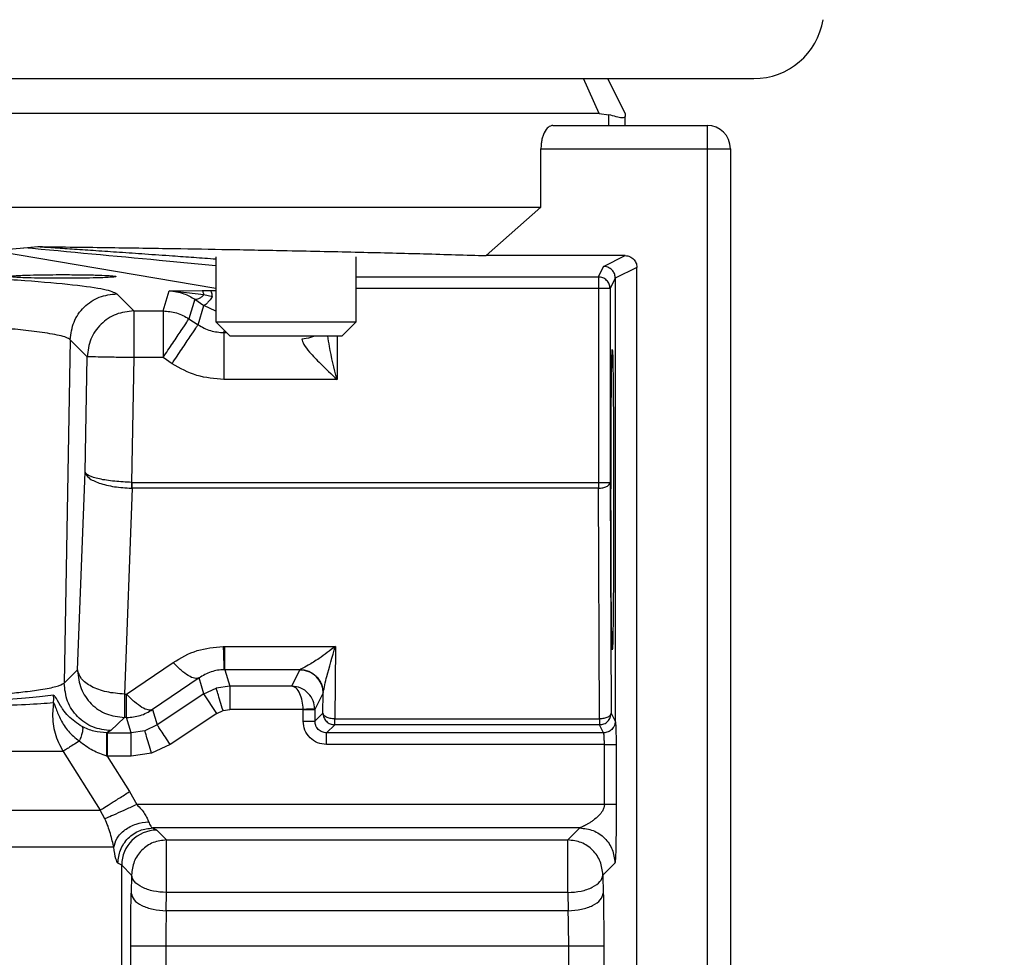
# Model space of a CAD drawing. Header units: inches. Extents: x 144.9 to 238.4, y 214.8 to 247.7.
# Tile 252 of 256: x 177.4033 to 177.5069, y 244.8844 to 244.983. Entities that reach past the tile are written whole.
import ezdxf

# ---------------------------------------------------------------- set-up
doc = ezdxf.new("R2010")
doc.units = ezdxf.units.IN
doc.header["$LTSCALE"] = 0.25
doc.header["$MEASUREMENT"] = 0
doc.layers.add('ANNOTATIONS', color=1, linetype='Continuous')
doc.layers.add('MOTOR LH', color=7, linetype='Continuous')
doc.styles.add('ARIAL', font='arial.ttf', dxfattribs={"height": 0.09375})
doc.dimstyles.new('STANDARD$0', dxfattribs={"dimtxt": 0.09375, "dimasz": 0.09375, "dimexe": 0.03125, "dimexo": 0.046875, "dimgap": 0.09, "dimtad": 0, "dimtih": 1, "dimtoh": 1, "dimdec": 4, "dimzin": 0, "dimdsep": 46, "dimtxsty": 'ARIAL', "dimcen": 0.09, "dimadec": 0, "dimazin": 0, "dimtfac": 1, "dimtdec": 4, "dimtofl": 0, "dimtmove": 0, "dimatfit": 1, "dimfxl": 1, "dimtolj": 1, "dimtzin": 0, "dimarcsym": 0})

# ---------------------------------------------------------------- blocks, each defined once
blk = doc.blocks.new('*D36')
at = {"layer": 'ANNOTATIONS', "color": 0, "lineweight": -2, "transparency": 16777216}
for p, q in [((176.8454608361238, 244.7210665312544), (176.8454608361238, 245.6873671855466)), ((177.9860858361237, 243.5376739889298), (177.9860858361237, 245.6873671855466)), ((176.9392108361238, 245.6561171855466), (177.130663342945, 245.6561171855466)), ((177.8923358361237, 245.6561171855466), (177.7008833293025, 245.6561171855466))]:
    blk.add_line(p, q, dxfattribs=at)
at = {"layer": 'ANNOTATIONS', "color": 0, "transparency": 16777216}
for points in [[(176.9392108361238, 245.6717421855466), (176.9392108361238, 245.6404921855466), (176.8454608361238, 245.6561171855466)], [(177.8923358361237, 245.6717421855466), (177.8923358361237, 245.6404921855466), (177.9860858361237, 245.6561171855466)]]:
    blk.add_solid(points, dxfattribs=at)
at = {"layer": 'defpoints', "color": 0, "transparency": 16777216}
for p in [(176.8454608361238, 245.6561171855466), (176.8454608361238, 244.6741915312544), (177.9860858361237, 243.4907989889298)]:
    blk.add_point(p, dxfattribs=at)
at = {"layer": 'ANNOTATIONS', "color": 0, "transparency": 16777216, "insert": (177.4157733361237, 245.6561171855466), "char_height": 0.09375, "attachment_point": 5, "style": 'ARIAL'}
blk.add_mtext('\\A1;18 5/8"', dxfattribs=at)
blk = doc.blocks.new('*D38')
at = {"layer": 'ANNOTATIONS', "color": 0, "lineweight": -2, "transparency": 16777216}
for p, q in [((176.5571254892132, 244.7850832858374), (176.5571254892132, 246.0537298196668)), ((177.9860858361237, 243.5376739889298), (177.9860858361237, 246.0537298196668)), ((176.6508754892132, 246.0224798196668), (177.0672639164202, 246.0224798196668)), ((177.8923358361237, 246.0224798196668), (177.4759474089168, 246.0224798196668))]:
    blk.add_line(p, q, dxfattribs=at)
at = {"layer": 'ANNOTATIONS', "color": 0, "transparency": 16777216}
for points in [[(176.6508754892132, 246.0381048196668), (176.6508754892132, 246.0068548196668), (176.5571254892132, 246.0224798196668)], [(177.8923358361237, 246.0381048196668), (177.8923358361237, 246.0068548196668), (177.9860858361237, 246.0224798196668)]]:
    blk.add_solid(points, dxfattribs=at)
at = {"layer": 'defpoints', "color": 0, "transparency": 16777216}
for p in [(177.9860858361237, 246.0224798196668), (176.5571254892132, 244.7382082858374), (177.9860858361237, 243.4907989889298)]:
    blk.add_point(p, dxfattribs=at)
at = {"layer": 'ANNOTATIONS', "color": 0, "transparency": 16777216, "insert": (177.2716056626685, 246.0224798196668), "char_height": 0.09375, "attachment_point": 5, "style": 'ARIAL'}
blk.add_mtext('\\A1;24""', dxfattribs=at)

msp = doc.modelspace()

# ---------------------------------------------------------------- linework, layer by layer
at = {"layer": 'MOTOR LH'}
for p, q in [((177.1434123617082, 244.9768490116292), (177.4805186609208, 244.9768490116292)), ((177.4642455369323, 244.9731580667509), (177.4625897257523, 244.9768488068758)), ((177.4669851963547, 244.9731580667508), (177.4651397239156, 244.9768490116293)), ((177.4642455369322, 244.9731580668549), (177.159685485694, 244.9731580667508)), ((177.4642455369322, 244.9731580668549), (177.4652584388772, 244.9730424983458)), ((177.4669851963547, 244.9731580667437), (177.4669851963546, 244.9728739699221)), ((177.4652584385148, 244.9719277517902), (177.4652584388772, 244.9730424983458)), ((177.4669851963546, 244.9719277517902), (177.4669851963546, 244.9728739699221)), ((177.4593775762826, 244.9719277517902), (177.4755974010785, 244.9719277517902)), ((177.4755974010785, 244.9719277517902), (177.4755974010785, 244.3821679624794)), ((177.4581194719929, 244.9633155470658), (177.4581194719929, 244.9694671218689)), ((177.4581194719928, 244.9694671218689), (177.4780580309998, 244.9694671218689)), ((177.4780580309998, 244.9694671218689), (177.4780580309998, 244.7972271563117)), ((177.1658115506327, 244.9633155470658), (177.4581194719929, 244.9633155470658)), ((177.45234860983, 244.958221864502), (177.4581194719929, 244.9633155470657)), ((177.4004045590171, 244.9587672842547), (177.4037402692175, 244.9590474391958)), ((177.4004045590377, 244.9587672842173), (177.423917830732, 244.9547930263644)), ((177.4037402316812, 244.9590472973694), (177.4051964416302, 244.9591755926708)), ((177.423917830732, 244.9580930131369), (177.423917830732, 244.9512584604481)), ((177.4386816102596, 244.9512584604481), (177.4386816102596, 244.9580930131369)), ((177.4669851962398, 244.9582218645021), (177.4523486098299, 244.9582218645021)), ((177.4647087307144, 244.9570839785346), (177.4669851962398, 244.958221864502)), ((177.4641597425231, 244.9559859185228), (177.4647087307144, 244.9570839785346)), ((177.4682155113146, 244.9569921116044), (177.4659388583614, 244.9558538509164)), ((177.4682155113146, 244.7972271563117), (177.4682155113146, 244.9569921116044)), ((177.4386816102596, 244.9559859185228), (177.4641597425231, 244.9559859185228)), ((177.4641597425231, 244.9559859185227), (177.4641597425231, 244.933761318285)), ((177.4659388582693, 244.9558538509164), (177.4653900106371, 244.954755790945)), ((177.4659388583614, 244.9558538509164), (177.4659388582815, 244.9092617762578)), ((177.4183672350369, 244.9524120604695), (177.4190077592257, 244.9545275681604)), ((177.4190077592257, 244.9545275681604), (177.4224672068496, 244.954546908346)), ((177.4226707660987, 244.954103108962), (177.4190077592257, 244.9545275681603)), ((177.4224672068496, 244.954546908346), (177.4233265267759, 244.9545535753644)), ((177.4233265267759, 244.9545535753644), (177.423917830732, 244.9545558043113)), ((177.4653900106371, 244.954755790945), (177.4386816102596, 244.954755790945)), ((177.4653900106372, 244.954755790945), (177.4653900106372, 244.9343764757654)), ((177.4135196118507, 244.9542157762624), (177.4152918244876, 244.9524120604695)), ((177.4217138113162, 244.9536285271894), (177.4210953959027, 244.9515860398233)), ((177.4217138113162, 244.9536285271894), (177.4226605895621, 244.9529876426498)), ((177.4235592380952, 244.9538939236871), (177.4226707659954, 244.9541031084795)), ((177.4220446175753, 244.9509532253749), (177.4226605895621, 244.9529876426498)), ((177.423917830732, 244.9523913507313), (177.4226605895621, 244.9529876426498)), ((177.4152918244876, 244.9524120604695), (177.4183672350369, 244.9524120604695)), ((177.4152918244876, 244.9524120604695), (177.4152918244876, 244.9474937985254)), ((177.4183672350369, 244.9524120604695), (177.418367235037, 244.9474937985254)), ((177.4210953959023, 244.9515860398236), (177.4220446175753, 244.9509532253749)), ((177.4239178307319, 244.9512584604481), (177.4253942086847, 244.9497820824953)), ((177.4239178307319, 244.9512584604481), (177.4386816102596, 244.9512584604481)), ((177.4372052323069, 244.9497820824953), (177.4386816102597, 244.9512584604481)), ((177.4086020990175, 244.9493834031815), (177.4079720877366, 244.9132680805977)), ((177.4103743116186, 244.9475796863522), (177.408602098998, 244.9493834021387)), ((177.4247727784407, 244.950127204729), (177.424836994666, 244.950339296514)), ((177.4247727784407, 244.9501272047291), (177.4250490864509, 244.9501272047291)), ((177.4253942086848, 244.9497820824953), (177.4372052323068, 244.9497820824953)), ((177.4366668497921, 244.9497820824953), (177.4366668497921, 244.945208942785)), ((177.4101624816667, 244.9354513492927), (177.4103743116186, 244.9475796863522)), ((177.4152918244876, 244.9474937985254), (177.4150627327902, 244.9343771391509)), ((177.418367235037, 244.9474937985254), (177.4152918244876, 244.9474937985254)), ((177.4193164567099, 244.9468609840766), (177.4183672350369, 244.9474937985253)), ((177.4366668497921, 244.945208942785), (177.4247727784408, 244.945208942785)), ((177.4093798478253, 244.9146516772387), (177.4101624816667, 244.9354513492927)), ((177.4150627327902, 244.9343771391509), (177.4151122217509, 244.9343764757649)), ((177.4151122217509, 244.933761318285), (177.4151122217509, 244.9343764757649)), ((177.4151122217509, 244.9343764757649), (177.4653900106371, 244.9343764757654)), ((177.4653900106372, 244.9343764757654), (177.4655122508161, 244.9101150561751)), ((177.4151122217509, 244.933761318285), (177.4142973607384, 244.9121051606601)), ((177.4151122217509, 244.9337613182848), (177.4150462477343, 244.933762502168)), ((177.4641597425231, 244.933761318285), (177.4151122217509, 244.933761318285)), ((177.4642819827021, 244.9094998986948), (177.4641597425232, 244.933761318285)), ((177.4247026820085, 244.9171262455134), (177.42486908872, 244.9171276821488)), ((177.42486908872, 244.9171276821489), (177.4364992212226, 244.9171276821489)), ((177.42486908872, 244.9146700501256), (177.42486908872, 244.9171276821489)), ((177.4364992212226, 244.9171276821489), (177.4364223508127, 244.9094998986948)), ((177.4145395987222, 244.9121051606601), (177.4194230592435, 244.9154416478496)), ((177.4079720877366, 244.9132680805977), (177.4093798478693, 244.9146516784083)), ((177.42486908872, 244.9146700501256), (177.4247858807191, 244.9146693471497)), ((177.42486908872, 244.9146700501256), (177.4253881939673, 244.9129555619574)), ((177.4327601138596, 244.9146700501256), (177.42486908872, 244.9146700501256)), ((177.4318994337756, 244.9129555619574), (177.4327530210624, 244.914663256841)), ((177.4327601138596, 244.9146700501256), (177.4327530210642, 244.914663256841)), ((177.4221512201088, 244.9138100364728), (177.4172677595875, 244.9104735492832)), ((177.4226600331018, 244.9121295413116), (177.4221512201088, 244.9138100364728)), ((177.4142973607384, 244.91210516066), (177.4142973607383, 244.9096475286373)), ((177.4142973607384, 244.91210516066), (177.4145395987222, 244.91210516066)), ((177.4145395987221, 244.9096475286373), (177.4145395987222, 244.91210516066)), ((177.4226600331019, 244.9121295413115), (177.4177562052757, 244.9088603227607)), ((177.4226600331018, 244.9121295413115), (177.4239629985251, 244.9127444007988)), ((177.4240241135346, 244.9100834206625), (177.4226600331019, 244.9121295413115)), ((177.4253881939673, 244.9129555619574), (177.4239629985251, 244.9127444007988)), ((177.4253881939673, 244.9129555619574), (177.4253881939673, 244.9104964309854)), ((177.4318994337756, 244.9129555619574), (177.4253881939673, 244.9129555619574)), ((177.4343385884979, 244.9104542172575), (177.4352132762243, 244.912204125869)), ((177.435192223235, 244.9101150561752), (177.4352132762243, 244.912204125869)), ((177.4352132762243, 244.912204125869), (177.4352162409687, 244.9122659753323)), ((177.4068313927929, 244.9112096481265), (177.4067311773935, 244.909997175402)), ((177.4068313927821, 244.9112096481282), (177.4068629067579, 244.9116140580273)), ((177.4068629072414, 244.9116140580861), (177.4068332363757, 244.9119887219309)), ((177.4172677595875, 244.9104735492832), (177.4177562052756, 244.9088603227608)), ((177.4240241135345, 244.9100834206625), (177.4191202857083, 244.9068142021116)), ((177.4240241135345, 244.9100834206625), (177.4246755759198, 244.9103909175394)), ((177.4246755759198, 244.9103909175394), (177.4253881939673, 244.9104964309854)), ((177.4331077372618, 244.9104964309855), (177.4253881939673, 244.9104964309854)), ((177.4331084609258, 244.9104542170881), (177.4331077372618, 244.9104964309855)), ((177.4331084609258, 244.9092614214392), (177.4331084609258, 244.9104542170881)), ((177.4343385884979, 244.9104542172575), (177.4331084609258, 244.9104542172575)), ((177.4343371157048, 244.9105385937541), (177.4343385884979, 244.9104542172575)), ((177.4343385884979, 244.9104542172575), (177.4343385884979, 244.9092614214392)), ((177.4343385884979, 244.9092614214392), (177.435192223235, 244.9101150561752)), ((177.4655122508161, 244.9101150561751), (177.4659388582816, 244.9092617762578)), ((177.4142973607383, 244.9096475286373), (177.4128896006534, 244.9082639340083)), ((177.4145395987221, 244.9096475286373), (177.4142973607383, 244.9096475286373)), ((177.4150280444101, 244.9080343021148), (177.4145395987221, 244.9096475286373)), ((177.4364223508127, 244.9088849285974), (177.4364223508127, 244.9094998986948)), ((177.4364223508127, 244.9094998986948), (177.4642819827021, 244.9094998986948)), ((177.4642819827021, 244.9094998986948), (177.464281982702, 244.9088849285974)), ((177.4128896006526, 244.9082639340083), (177.4124407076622, 244.9080342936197)), ((177.4125034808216, 244.9080343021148), (177.4124407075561, 244.9080342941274)), ((177.4125034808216, 244.9080343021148), (177.4125034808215, 244.9055751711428)), ((177.4125034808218, 244.9080343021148), (177.4150280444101, 244.9080343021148)), ((177.4164533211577, 244.9082451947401), (177.4150280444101, 244.9080343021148)), ((177.4150280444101, 244.9055751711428), (177.4150280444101, 244.9080343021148)), ((177.4177562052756, 244.9088603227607), (177.4164533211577, 244.9082451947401)), ((177.4364223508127, 244.9088849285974), (177.4355687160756, 244.9080312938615)), ((177.4647087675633, 244.9080312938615), (177.4355687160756, 244.9080312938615)), ((177.464281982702, 244.9088849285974), (177.4364223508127, 244.9088849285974)), ((177.4647087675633, 244.9080312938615), (177.464281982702, 244.9088849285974)), ((177.4078528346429, 244.906084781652), (177.3547455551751, 244.906084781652)), ((177.407852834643, 244.906084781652), (177.4117610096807, 244.8999041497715)), ((177.4171658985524, 244.9058917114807), (177.4150280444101, 244.9055751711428)), ((177.4191202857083, 244.9068142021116), (177.4171658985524, 244.9058917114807)), ((177.4647933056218, 244.9068011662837), (177.4355687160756, 244.9068011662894)), ((177.4647933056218, 244.9004850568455), (177.4647933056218, 244.9068011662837)), ((177.4660228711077, 244.9068011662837), (177.4660228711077, 244.9004850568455)), ((177.4124586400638, 244.9055865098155), (177.4125034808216, 244.9055751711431)), ((177.4125034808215, 244.9055751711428), (177.4148537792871, 244.9018603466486)), ((177.4150280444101, 244.9055751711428), (177.4125034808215, 244.9055751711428)), ((177.4148537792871, 244.9018603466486), (177.415592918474, 244.9004850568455)), ((177.3532403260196, 244.8999041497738), (177.4117610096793, 244.8999041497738)), ((177.4122590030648, 244.8989872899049), (177.4117610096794, 244.8999041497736)), ((177.4647933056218, 244.9004850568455), (177.415592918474, 244.9004850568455)), ((177.4622097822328, 244.8980259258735), (177.4172935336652, 244.8980259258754)), ((177.4172935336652, 244.8980259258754), (177.4177081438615, 244.8978036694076)), ((177.4177081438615, 244.8978036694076), (177.4187437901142, 244.8967680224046)), ((177.4609518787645, 244.8967680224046), (177.4622097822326, 244.8980259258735)), ((177.4187437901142, 244.8967680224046), (177.4609518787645, 244.8967680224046)), ((177.4609518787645, 244.8962757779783), (177.4609518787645, 244.8967680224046)), ((177.4131781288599, 244.8959917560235), (177.3203534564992, 244.8959917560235)), ((177.4187437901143, 244.8912338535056), (177.4187437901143, 244.8962757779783)), ((177.4140194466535, 244.8941149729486), (177.4136192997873, 244.8943372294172)), ((177.4140194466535, 244.8730198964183), (177.4140194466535, 244.8941149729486)), ((177.4150550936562, 244.8930793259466), (177.4140194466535, 244.8941149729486)), ((177.4658984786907, 244.8943372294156), (177.4646405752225, 244.8930793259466)), ((177.4150550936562, 244.8930793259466), (177.4150165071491, 244.8911654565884)), ((177.4646405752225, 244.8930793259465), (177.4646791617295, 244.8911654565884)), ((177.4187052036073, 244.8893199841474), (177.4187437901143, 244.8912338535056)), ((177.4609518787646, 244.8912338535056), (177.4187437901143, 244.8912338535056)), ((177.4609518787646, 244.8912338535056), (177.4609904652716, 244.8893199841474)), ((177.4609904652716, 244.8893199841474), (177.4187052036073, 244.8893199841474)), ((177.4149647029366, 244.8730198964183), (177.4149647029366, 244.8856290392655)), ((177.4149647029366, 244.8856290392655), (177.464730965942, 244.8856290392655)), ((177.4186533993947, 244.8856290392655), (177.4186533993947, 244.8730198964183)), ((177.4610422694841, 244.8179570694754), (177.4610422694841, 244.8856290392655)), ((177.464730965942, 244.8856290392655), (177.464730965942, 244.8167275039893))]:
    msp.add_line(p, q, dxfattribs=at)
for centre, radius, start, end in [((177.4805186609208, 244.9842309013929), 0.007381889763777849, 270, 350.7155089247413), ((177.4755974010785, 244.9694671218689), 0.002460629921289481, 2.101181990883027e-08, 90), ((177.4142974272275, 244.9145718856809), 0.004918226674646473, 179.0704059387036, 180.0710059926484), ((177.4327518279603, 244.9122018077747), 0.002461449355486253, 0.05395887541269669, 89.97222771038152), ((177.4177134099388, 244.8941097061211), 0.003693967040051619, 90.08168023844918, 179.9183081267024)]:
    msp.add_arc(centre, radius, start, end, dxfattribs=at)
for points, knots in [([(177.4669851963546, 244.9728739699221), (177.4669204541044, 244.9727885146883), (177.466781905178, 244.9726056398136), (177.4657879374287, 244.9728906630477), (177.4652584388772, 244.9730424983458)], [0, 0, 0, 0, 0.4672879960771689, 1, 1, 1, 1]), ([(177.4593775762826, 244.9719277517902), (177.4592070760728, 244.9718876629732), (177.4588770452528, 244.9718100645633), (177.4585176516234, 244.9713043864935), (177.4583109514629, 244.9707885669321), (177.4582017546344, 244.9703632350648), (177.4581326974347, 244.9699186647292), (177.458123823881, 244.9696157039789), (177.4581194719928, 244.9694671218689)], [0, 0, 0, 0, 0.2767590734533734, 0.5357120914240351, 0.6598610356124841, 0.7780838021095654, 0.8911648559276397, 1, 1, 1, 1]), ([(177.423917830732, 244.9571450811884), (177.4219360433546, 244.957335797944), (177.4153429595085, 244.9579702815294), (177.4085154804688, 244.9586040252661), (177.4037402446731, 244.9590472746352)], [0, 0, 0, 0, 0.300585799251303, 1, 1, 1, 1]), ([(177.4051964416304, 244.9591755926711), (177.4077814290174, 244.9591417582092), (177.412718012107, 244.9590771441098), (177.4193615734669, 244.9589767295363), (177.4255682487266, 244.9588703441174), (177.4321797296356, 244.9587437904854), (177.4391073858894, 244.9585953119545), (177.4461786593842, 244.9584165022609), (177.4502238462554, 244.9582888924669), (177.4523486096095, 244.9582218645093)], [0, 0, 0, 0, 0.1334266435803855, 0.2548065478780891, 0.3643115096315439, 0.4898557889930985, 0.6562635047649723, 0.8194499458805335, 1, 1, 1, 1]), ([(177.4051964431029, 244.9591755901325), (177.4058059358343, 244.9591358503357), (177.4071106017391, 244.9590507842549), (177.4091428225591, 244.9589145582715), (177.4113961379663, 244.958761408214), (177.4138647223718, 244.9585913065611), (177.4165504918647, 244.9584042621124), (177.4191578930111, 244.9582209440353), (177.4216411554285, 244.9580453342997), (177.4231510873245, 244.9579376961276), (177.423917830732, 244.9578830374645)], [0, 0, 0, 0, 0.09256891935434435, 0.1981508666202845, 0.3167479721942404, 0.4483617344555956, 0.5929932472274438, 0.7506433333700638, 0.8733766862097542, 1, 1, 1, 1]), ([(177.4669851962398, 244.9582218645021), (177.4670742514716, 244.9582163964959), (177.4672482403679, 244.9582057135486), (177.4675545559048, 244.958099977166), (177.4678795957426, 244.9578785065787), (177.4680984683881, 244.9575524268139), (177.4681994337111, 244.9572450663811), (177.4682101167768, 244.9570769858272), (177.4682155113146, 244.9569921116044)], [0, 0, 0, 0, 0.1384551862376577, 0.270502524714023, 0.5001718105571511, 0.7384864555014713, 0.8679457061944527, 1, 1, 1, 1]), ([(177.3560599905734, 244.9572910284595), (177.3601289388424, 244.9572155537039), (177.3682706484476, 244.9570645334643), (177.3792271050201, 244.9567673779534), (177.3890021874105, 244.9564250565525), (177.3973350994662, 244.9560386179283), (177.4041044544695, 244.9556166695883), (177.4091357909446, 244.9551664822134), (177.412506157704, 244.9546968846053), (177.4131819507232, 244.9543760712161), (177.4135196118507, 244.9542157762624)], [0, 0, 0, 0, 0.1249349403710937, 0.2499869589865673, 0.3750455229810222, 0.5000591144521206, 0.6250776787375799, 0.7500922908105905, 0.8751331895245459, 1, 1, 1, 1]), ([(177.4659388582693, 244.9558538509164), (177.4659274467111, 244.9559801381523), (177.4659025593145, 244.9562555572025), (177.4657223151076, 244.9565786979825), (177.4654976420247, 244.95680954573), (177.4652731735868, 244.9569575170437), (177.4650050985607, 244.9570628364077), (177.4648094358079, 244.9570767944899), (177.4647087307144, 244.9570839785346)], [0, 0, 0, 0, 0.1960749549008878, 0.4276186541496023, 0.5573024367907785, 0.6959317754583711, 0.8435000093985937, 1, 1, 1, 1]), ([(177.4078590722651, 244.955837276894), (177.407299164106, 244.9558389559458), (177.4063738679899, 244.9558417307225), (177.4049980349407, 244.9558627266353), (177.4038581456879, 244.9558928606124), (177.4029606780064, 244.9559354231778), (177.4024380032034, 244.9559805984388), (177.4022437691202, 244.9560288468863), (177.4024115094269, 244.9560813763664), (177.4029671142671, 244.9561273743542), (177.4038578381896, 244.9561695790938), (177.4046193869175, 244.9561881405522), (177.4050801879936, 244.9561993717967)], [0, 0, 0, 0, 0.1152605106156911, 0.1904778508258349, 0.3073222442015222, 0.4067191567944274, 0.4999507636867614, 0.5931891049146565, 0.6926061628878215, 0.8094837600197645, 0.8847216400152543, 0.9999999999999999, 0.9999999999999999, 0.9999999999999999, 0.9999999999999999]), ([(177.4050801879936, 244.9561993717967), (177.405518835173, 244.9562069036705), (177.4063959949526, 244.9562219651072), (177.4073714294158, 244.9562242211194), (177.4078590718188, 244.9562253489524)], [0, 0, 0, 0, 0.5000767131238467, 1, 1, 1, 1]), ([(177.4078590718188, 244.9562253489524), (177.408465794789, 244.956223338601), (177.4096770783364, 244.9562193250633), (177.4113005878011, 244.9561878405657), (177.4125591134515, 244.9561413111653), (177.4133209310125, 244.9560827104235), (177.4135057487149, 244.9560185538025), (177.4130830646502, 244.955956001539), (177.41212506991, 244.9559002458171), (177.4111326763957, 244.9558755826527), (177.4106370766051, 244.9558632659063)], [0, 0, 0, 0, 0.1250633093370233, 0.2496808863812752, 0.3744981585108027, 0.4993116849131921, 0.624425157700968, 0.7499748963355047, 0.8751378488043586, 1, 1, 1, 1]), ([(177.4106370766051, 244.9558632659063), (177.4101989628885, 244.9558556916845), (177.4093227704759, 244.9558405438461), (177.4083469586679, 244.955838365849), (177.4078590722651, 244.955837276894)], [0, 0, 0, 0, 0.5000199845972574, 1, 1, 1, 1]), ([(177.4190077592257, 244.9545275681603), (177.419527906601, 244.9544747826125), (177.4204288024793, 244.9543833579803), (177.421332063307, 244.9538527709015), (177.4217138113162, 244.9536285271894)], [0, 0, 0, 0, 0.577366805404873, 1, 1, 1, 1]), ([(177.4226707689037, 244.9541031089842), (177.4226573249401, 244.9541656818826), (177.4226301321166, 244.9542922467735), (177.4225795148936, 244.9544292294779), (177.4225244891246, 244.9545225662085), (177.4224861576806, 244.9545388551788), (177.4224672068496, 244.9545469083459)], [0, 0, 0, 0, 0.2471968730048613, 0.4999999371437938, 0.7528030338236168, 1, 1, 1, 1]), ([(177.4235592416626, 244.9538939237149), (177.4235463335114, 244.9539844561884), (177.4235200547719, 244.9541687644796), (177.423462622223, 244.9543763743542), (177.4233967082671, 244.9545184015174), (177.423349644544, 244.9545419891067), (177.4233265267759, 244.9545535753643)], [0, 0, 0, 0, 0.2456005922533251, 0.4999998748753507, 0.7543992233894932, 1, 1, 1, 1]), ([(177.4226707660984, 244.9541031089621), (177.4225672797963, 244.9540120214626), (177.42235944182, 244.9538290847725), (177.4220894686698, 244.953665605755), (177.4218641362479, 244.9535868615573), (177.4217632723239, 244.9536148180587), (177.4217138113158, 244.9536285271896)], [0, 0, 0, 0, 0.2527609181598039, 0.5076354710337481, 0.7585574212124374, 0.9999999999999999, 0.9999999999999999, 0.9999999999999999, 0.9999999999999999]), ([(177.4235592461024, 244.9538939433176), (177.4234482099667, 244.9537536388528), (177.4232249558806, 244.9534715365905), (177.4229561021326, 244.953179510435), (177.4227552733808, 244.9530014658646), (177.4226915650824, 244.9529921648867), (177.4226605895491, 244.9529876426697)], [0, 0, 0, 0, 0.2543143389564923, 0.5113354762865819, 0.7624070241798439, 1, 1, 1, 1]), ([(177.4086020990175, 244.9493834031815), (177.4084901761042, 244.9494607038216), (177.4082760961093, 244.9496085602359), (177.40750794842, 244.9498186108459), (177.4065429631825, 244.9500071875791), (177.4054407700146, 244.9501742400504), (177.4039694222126, 244.9503600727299), (177.4019836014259, 244.9505653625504), (177.3993061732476, 244.9507904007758), (177.3963645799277, 244.9509982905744), (177.3918327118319, 244.9512738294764), (177.3851407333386, 244.951598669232), (177.3756675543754, 244.9519430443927), (177.3654817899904, 244.9522315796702), (177.3581069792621, 244.952377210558), (177.3544965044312, 244.9524485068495)], [0, 0, 0, 0, 0.06060433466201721, 0.1159206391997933, 0.1659478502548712, 0.2106850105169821, 0.2501312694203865, 0.3171367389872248, 0.3811542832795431, 0.4421833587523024, 0.5002234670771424, 0.6326723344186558, 0.760118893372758, 0.8825617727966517, 1, 1, 1, 1]), ([(177.4342816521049, 244.9497820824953), (177.4341493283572, 244.9497155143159), (177.4337498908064, 244.949514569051), (177.4332864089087, 244.949473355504), (177.4329764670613, 244.9494457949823)], [0, 0, 0, 0, 0.331275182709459, 1, 1, 1, 1]), ([(177.4329764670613, 244.9494457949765), (177.4329889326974, 244.9493622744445), (177.4330151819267, 244.9491864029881), (177.4332514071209, 244.9487353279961), (177.433852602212, 244.9479609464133), (177.4350560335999, 244.9467276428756), (177.4360767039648, 244.9457653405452), (177.4366668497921, 244.945208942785)], [0, 0, 0, 0, 0.07314932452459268, 0.1540325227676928, 0.3465749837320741, 0.622193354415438, 1, 1, 1, 1]), ([(177.4366668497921, 244.945208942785), (177.4363690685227, 244.9463734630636), (177.435972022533, 244.9479261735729), (177.4357607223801, 244.9494108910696), (177.4357078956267, 244.9497820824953)], [0, 0, 0, 0, 0.749991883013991, 1, 1, 1, 1]), ([(177.4656273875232, 244.9167805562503), (177.4656100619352, 244.9169898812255), (177.465583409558, 244.9173118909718), (177.4655514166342, 244.9192920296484), (177.465529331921, 244.9213181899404), (177.4655114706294, 244.9238479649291), (177.4654948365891, 244.9275200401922), (177.4654863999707, 244.9325576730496), (177.4654948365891, 244.937595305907), (177.4655114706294, 244.9412673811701), (177.465529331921, 244.943797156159), (177.4655514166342, 244.9458233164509), (177.465583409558, 244.9478034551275), (177.4656100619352, 244.9481254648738), (177.4656273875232, 244.948334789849)], [0, 0, 0, 0, 0.1197372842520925, 0.1841948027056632, 0.2499912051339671, 0.3158130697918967, 0.3802669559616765, 0.4999999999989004, 0.6197330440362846, 0.6841869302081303, 0.7500087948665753, 0.8158051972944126, 0.8802627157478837, 1, 1, 1, 1]), ([(177.4656273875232, 244.948334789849), (177.4656447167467, 244.9481259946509), (177.4656713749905, 244.9478047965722), (177.4657033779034, 244.9458250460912), (177.4657254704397, 244.9437989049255), (177.4657433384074, 244.9412688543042), (177.4657599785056, 244.9375962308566), (177.4657684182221, 244.9325576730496), (177.4657599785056, 244.9275191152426), (177.4657433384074, 244.923846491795), (177.4657254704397, 244.9213164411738), (177.4657033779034, 244.9192903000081), (177.4656713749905, 244.9173105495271), (177.4656447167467, 244.9169893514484), (177.4656273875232, 244.9167805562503)], [0, 0, 0, 0, 0.1197351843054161, 0.184193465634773, 0.2499911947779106, 0.3158144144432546, 0.3802690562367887, 0.5000000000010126, 0.6197309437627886, 0.6841855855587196, 0.7500088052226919, 0.8158065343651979, 0.880264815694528, 1, 1, 1, 1]), ([(177.4101624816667, 244.9354513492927), (177.4102521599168, 244.935242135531), (177.410430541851, 244.9348259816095), (177.4115821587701, 244.9342794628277), (177.4131843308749, 244.9338806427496), (177.4144381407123, 244.9338010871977), (177.4150462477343, 244.933762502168)], [0, 0, 0, 0, 0.2549038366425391, 0.5070375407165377, 0.7609095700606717, 0.9999999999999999, 0.9999999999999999, 0.9999999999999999, 0.9999999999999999]), ([(177.4150627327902, 244.9343771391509), (177.4144542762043, 244.9344059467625), (177.4131996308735, 244.9344653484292), (177.4115935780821, 244.9347184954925), (177.4104368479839, 244.9350641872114), (177.4102542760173, 244.9353218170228), (177.4101624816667, 244.9354513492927)], [0, 0, 0, 0, 0.2391246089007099, 0.493078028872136, 0.7451275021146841, 1, 1, 1, 1]), ([(177.4194230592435, 244.9154416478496), (177.4202434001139, 244.915920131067), (177.4218463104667, 244.9168550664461), (177.4237656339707, 244.9170372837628), (177.4247026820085, 244.9171262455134)], [0, 0, 0, 0, 0.5117821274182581, 1, 1, 1, 1]), ([(177.4247026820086, 244.9171262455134), (177.4247108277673, 244.9167871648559), (177.4247273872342, 244.916097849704), (177.4247507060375, 244.9153280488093), (177.4247712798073, 244.9148016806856), (177.424781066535, 244.9147129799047), (177.4247858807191, 244.9146693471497)], [0, 0, 0, 0, 0.2459547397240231, 0.4999999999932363, 0.7540452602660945, 1, 1, 1, 1]), ([(177.4364992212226, 244.9171276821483), (177.4359173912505, 244.9166836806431), (177.4349077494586, 244.9159132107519), (177.4337250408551, 244.9151778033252), (177.4329798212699, 244.9147711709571), (177.4328275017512, 244.9147010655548), (177.4327601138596, 244.9146700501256)], [0, 0, 0, 0, 0.374595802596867, 0.6500311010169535, 0.8451697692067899, 1, 1, 1, 1]), ([(177.4352162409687, 244.9122659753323), (177.4353296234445, 244.9128106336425), (177.4356175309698, 244.9141936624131), (177.4361664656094, 244.9160203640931), (177.4364992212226, 244.9171276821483)], [0, 0, 0, 0, 0.3938156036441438, 1, 1, 1, 1]), ([(177.4247858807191, 244.9146693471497), (177.424558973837, 244.9146555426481), (177.42409310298, 244.9146272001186), (177.4231381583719, 244.9143936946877), (177.4225547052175, 244.9140486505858), (177.4221512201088, 244.9138100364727)], [0, 0, 0, 0, 0.226539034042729, 0.465115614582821, 1, 1, 1, 1]), ([(177.4327601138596, 244.9146700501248), (177.4330647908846, 244.9146375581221), (177.4335331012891, 244.9145876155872), (177.4340982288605, 244.9142887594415), (177.434488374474, 244.9139800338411), (177.4348054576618, 244.9135965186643), (177.4351166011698, 244.9130376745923), (177.4351769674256, 244.9125701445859), (177.4352162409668, 244.9122659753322)], [0, 0, 0, 0, 0.2397900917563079, 0.3685745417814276, 0.5000000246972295, 0.6314254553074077, 0.7602099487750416, 1, 1, 1, 1]), ([(177.3545126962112, 244.9102314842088), (177.3580776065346, 244.9103024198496), (177.3653596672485, 244.9104473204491), (177.3736534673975, 244.9106838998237), (177.3799581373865, 244.9108992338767), (177.3845032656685, 244.911077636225), (177.3887796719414, 244.9112707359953), (177.3923097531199, 244.911455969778), (177.3952088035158, 244.9116301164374), (177.3975857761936, 244.9117906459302), (177.3998141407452, 244.9119620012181), (177.4018580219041, 244.9121442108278), (177.4038315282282, 244.9123528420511), (177.4057008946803, 244.9126050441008), (177.4073416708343, 244.912916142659), (177.4077510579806, 244.9131446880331), (177.4079720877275, 244.9132680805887)], [0, 0, 0, 0, 0.1174045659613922, 0.2398229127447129, 0.3029495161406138, 0.3673327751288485, 0.4329731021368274, 0.4998709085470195, 0.5460628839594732, 0.5941666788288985, 0.6441824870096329, 0.6961105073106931, 0.749950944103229, 0.8188410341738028, 0.9021915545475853, 1, 1, 1, 1]), ([(177.4246755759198, 244.9103909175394), (177.4245767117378, 244.9107174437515), (177.4243713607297, 244.9113956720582), (177.4241355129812, 244.912174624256), (177.423993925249, 244.9126422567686), (177.4239730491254, 244.9127112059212), (177.4239629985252, 244.9127444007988)], [0, 0, 0, 0, 0.2707190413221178, 0.5623111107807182, 0.7892790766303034, 1, 1, 1, 1]), ([(177.4331077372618, 244.9104964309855), (177.433086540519, 244.910791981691), (177.4330423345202, 244.911408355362), (177.4327749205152, 244.9122104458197), (177.4323797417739, 244.9128080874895), (177.4320627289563, 244.9129054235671), (177.4318994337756, 244.9129555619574)], [0, 0, 0, 0, 0.2216347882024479, 0.462221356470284, 0.7229870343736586, 1, 1, 1, 1]), ([(177.4343371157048, 244.9105385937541), (177.4342956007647, 244.910833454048), (177.4342090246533, 244.91144836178), (177.4336649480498, 244.9122409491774), (177.4328675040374, 244.9128248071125), (177.432228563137, 244.9129111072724), (177.4318994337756, 244.9129555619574)], [0, 0, 0, 0, 0.2216392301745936, 0.4622110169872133, 0.7229757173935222, 1, 1, 1, 1]), ([(177.4068332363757, 244.9119887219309), (177.4060816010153, 244.9118937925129), (177.4045795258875, 244.9117040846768), (177.4006667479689, 244.9114313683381), (177.3956196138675, 244.9111719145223), (177.3893706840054, 244.9109299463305), (177.3820599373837, 244.9107080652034), (177.3737432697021, 244.9105103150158), (177.3645973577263, 244.9103362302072), (177.3578772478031, 244.9102446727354), (177.3545128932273, 244.9101988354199)], [0, 0, 0, 0, 0.1255709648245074, 0.2509421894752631, 0.3753272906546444, 0.5002889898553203, 0.6252582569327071, 0.7494539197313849, 0.8745666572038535, 1, 1, 1, 1]), ([(177.3545129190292, 244.9101683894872), (177.3577066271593, 244.9101936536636), (177.3642005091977, 244.9102450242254), (177.3716819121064, 244.9103268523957), (177.3774105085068, 244.9104005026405), (177.3815677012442, 244.9104609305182), (177.3855281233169, 244.910525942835), (177.3900622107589, 244.9106104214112), (177.395038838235, 244.9107213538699), (177.4000493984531, 244.9108652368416), (177.4043177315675, 244.9110290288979), (177.4059722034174, 244.9111479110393), (177.4068313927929, 244.9112096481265)], [0, 0, 0, 0, 0.1189624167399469, 0.2418905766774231, 0.304870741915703, 0.3688448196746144, 0.4338134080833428, 0.4997772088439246, 0.6091471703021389, 0.7289691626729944, 0.8592500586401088, 1, 1, 1, 1]), ([(177.406831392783, 244.9112096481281), (177.4068499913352, 244.9112007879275), (177.4068877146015, 244.9111828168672), (177.4069752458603, 244.9109709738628), (177.4071583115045, 244.9103919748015), (177.4075729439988, 244.909376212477), (177.4083679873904, 244.9081551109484), (177.4091491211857, 244.907494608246), (177.4095475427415, 244.9071577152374)], [0, 0, 0, 0, 0.05408162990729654, 0.1096932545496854, 0.2264032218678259, 0.4733178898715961, 0.7313629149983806, 1, 1, 1, 1]), ([(177.409855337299, 244.9086848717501), (177.4093334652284, 244.9090374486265), (177.4085361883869, 244.9095760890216), (177.4079259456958, 244.9103538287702), (177.4076797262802, 244.9107189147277), (177.4075813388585, 244.9108761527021), (177.4073405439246, 244.9112686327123), (177.4070722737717, 244.9118481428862), (177.4069011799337, 244.911948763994), (177.4068332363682, 244.9119887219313)], [0, 0, 0, 0, 0.3010860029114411, 0.4599765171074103, 0.5388501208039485, 0.5626204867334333, 0.5755055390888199, 0.8314277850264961, 1, 1, 1, 1]), ([(177.4067311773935, 244.909997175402), (177.4067782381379, 244.9093229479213), (177.4068747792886, 244.90793982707), (177.4075214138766, 244.9067133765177), (177.4078528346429, 244.906084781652)], [0, 0, 0, 0, 0.4874682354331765, 1, 1, 1, 1]), ([(177.4343371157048, 244.9105385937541), (177.4343182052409, 244.9105379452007), (177.434289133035, 244.9105369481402), (177.4341339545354, 244.9105316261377), (177.4339752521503, 244.91052618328), (177.4337795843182, 244.9105194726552), (177.4334959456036, 244.9105097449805), (177.4332607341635, 244.9105016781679), (177.4331077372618, 244.9104964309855)], [0, 0, 0, 0, 0.2397127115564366, 0.3685249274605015, 0.4999999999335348, 0.631475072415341, 0.7602872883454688, 0.9999999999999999, 0.9999999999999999, 0.9999999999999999, 0.9999999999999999]), ([(177.4355687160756, 244.9068011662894), (177.4352458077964, 244.9068382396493), (177.4346009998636, 244.906912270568), (177.4337884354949, 244.9074811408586), (177.4332195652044, 244.9082937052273), (177.4331455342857, 244.90893851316), (177.4331084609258, 244.9092614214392)], [0, 0, 0, 0, 0.2503910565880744, 0.5000000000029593, 0.7496089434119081, 1, 1, 1, 1]), ([(177.4355687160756, 244.9080312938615), (177.4354074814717, 244.9080497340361), (177.4350850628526, 244.9080866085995), (177.4346783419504, 244.9083710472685), (177.4343939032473, 244.9087777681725), (177.4343570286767, 244.9091001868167), (177.4343385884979, 244.9092614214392)], [0, 0, 0, 0, 0.2500392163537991, 0.499999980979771, 0.749960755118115, 1, 1, 1, 1]), ([(177.4659388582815, 244.9092617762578), (177.4659499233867, 244.9092187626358), (177.4659721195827, 244.9091324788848), (177.4659998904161, 244.9085580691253), (177.4660191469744, 244.9077502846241), (177.4660216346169, 244.9071162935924), (177.4660228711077, 244.9068011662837)], [0, 0, 0, 0, 0.2499774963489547, 0.5014457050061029, 0.7521919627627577, 1, 1, 1, 1]), ([(177.4098553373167, 244.9086848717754), (177.40988148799, 244.9086293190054), (177.4099347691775, 244.9085161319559), (177.409894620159, 244.9081623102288), (177.4097711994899, 244.9077045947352), (177.4096211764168, 244.907337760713), (177.4095475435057, 244.9071577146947)], [0, 0, 0, 0, 0.245399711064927, 0.4999943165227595, 0.7545919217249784, 1, 1, 1, 1]), ([(177.4124407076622, 244.9080342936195), (177.4119814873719, 244.9080654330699), (177.4110496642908, 244.90812861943), (177.4102572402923, 244.9084976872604), (177.4098553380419, 244.9086848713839)], [0, 0, 0, 0, 0.4928191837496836, 1, 1, 1, 1]), ([(177.4124586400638, 244.9055865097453), (177.4124583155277, 244.9058886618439), (177.4124576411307, 244.906516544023), (177.4124534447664, 244.907329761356), (177.4124474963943, 244.9079015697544), (177.4124429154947, 244.9079911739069), (177.4124407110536, 244.9080342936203)], [0, 0, 0, 0, 0.2406119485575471, 0.4999996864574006, 0.7593875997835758, 1, 1, 1, 1]), ([(177.4171658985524, 244.9058917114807), (177.4170670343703, 244.9062182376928), (177.4168616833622, 244.9068964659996), (177.4166258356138, 244.9076754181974), (177.4164842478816, 244.9081430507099), (177.4164633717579, 244.9082119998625), (177.4164533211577, 244.9082451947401)], [0, 0, 0, 0, 0.270719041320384, 0.5623111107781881, 0.7892790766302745, 0.9999999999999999, 0.9999999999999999, 0.9999999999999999, 0.9999999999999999]), ([(177.4647933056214, 244.9068011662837), (177.4647920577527, 244.9069557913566), (177.4647894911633, 244.9072738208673), (177.4647712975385, 244.9076654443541), (177.4647487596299, 244.9078935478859), (177.4647280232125, 244.9080079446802), (177.4647154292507, 244.908023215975), (177.4647087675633, 244.9080312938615)], [0, 0, 0, 0, 0.242270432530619, 0.4982965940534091, 0.715806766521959, 0.849673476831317, 0.9999999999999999, 0.9999999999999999, 0.9999999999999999, 0.9999999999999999]), ([(177.4095484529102, 244.9071582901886), (177.4093301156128, 244.9070200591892), (177.4088934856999, 244.9067436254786), (177.408387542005, 244.9064233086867), (177.4080103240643, 244.9061844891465), (177.4079053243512, 244.9061180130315), (177.4078528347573, 244.9060847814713)], [0, 0, 0, 0, 0.2498207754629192, 0.4995904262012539, 0.7498441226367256, 1, 1, 1, 1]), ([(177.412458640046, 244.9055865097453), (177.4119544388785, 244.9057596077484), (177.4108916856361, 244.9061244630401), (177.4100106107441, 244.9068017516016), (177.4095475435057, 244.9071577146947)], [0, 0, 0, 0, 0.4744291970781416, 1, 1, 1, 1]), ([(177.4117610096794, 244.8999041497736), (177.4118500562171, 244.8999604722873), (177.4120280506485, 244.9000730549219), (177.4127553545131, 244.9005330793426), (177.4137310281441, 244.9011501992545), (177.4144793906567, 244.9016235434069), (177.4148537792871, 244.9018603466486)], [0, 0, 0, 0, 0.2501385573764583, 0.5000000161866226, 0.7498614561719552, 1, 1, 1, 1]), ([(177.415592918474, 244.9004850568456), (177.4152043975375, 244.9003105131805), (177.4144010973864, 244.8999496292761), (177.4133388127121, 244.8994723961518), (177.4125443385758, 244.899115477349), (177.4123520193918, 244.8990290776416), (177.4122590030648, 244.8989872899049)], [0, 0, 0, 0, 0.2418279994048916, 0.500000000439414, 0.7581720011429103, 0.9999999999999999, 0.9999999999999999, 0.9999999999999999, 0.9999999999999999]), ([(177.415592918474, 244.9004850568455), (177.4157580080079, 244.9003267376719), (177.4160717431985, 244.9000258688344), (177.4164384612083, 244.8995335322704), (177.4166916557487, 244.8990701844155), (177.416789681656, 244.8988112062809), (177.4168364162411, 244.8986877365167)], [0, 0, 0, 0, 0.284580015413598, 0.5408142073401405, 0.7810797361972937, 1, 1, 1, 1]), ([(177.4647933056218, 244.9004850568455), (177.4647815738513, 244.9003726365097), (177.4647562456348, 244.9001299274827), (177.4645554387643, 244.8997342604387), (177.4641780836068, 244.8992656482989), (177.4637339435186, 244.8989003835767), (177.4633811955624, 244.8986534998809), (177.4631530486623, 244.8985095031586), (177.4628587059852, 244.8983359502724), (177.4625418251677, 244.8981717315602), (177.4622845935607, 244.8980557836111), (177.4622331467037, 244.8980352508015), (177.4622097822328, 244.8980259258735)], [0, 0, 0, 0, 0.07214948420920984, 0.155766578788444, 0.2852245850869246, 0.4765272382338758, 0.5582936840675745, 0.6063302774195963, 0.6836558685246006, 0.8311003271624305, 0.9232946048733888, 1, 1, 1, 1]), ([(177.4660228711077, 244.9004850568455), (177.4660230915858, 244.9002925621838), (177.4660234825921, 244.8999511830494), (177.4660244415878, 244.8995673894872), (177.4660258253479, 244.8989389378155), (177.4660256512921, 244.8981163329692), (177.4660172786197, 244.8970407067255), (177.4660026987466, 244.8961528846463), (177.4659823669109, 244.8953985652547), (177.4659569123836, 244.8948233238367), (177.4659285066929, 244.8944376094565), (177.4659082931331, 244.8943700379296), (177.4658984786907, 244.8943372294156)], [0, 0, 0, 0, 0.07179752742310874, 0.1273291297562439, 0.1434241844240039, 0.3066005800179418, 0.4319359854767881, 0.5512156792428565, 0.6696644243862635, 0.7837921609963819, 0.8950229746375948, 1, 1, 1, 1]), ([(177.4131781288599, 244.8959917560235), (177.4131337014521, 244.8962043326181), (177.4130477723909, 244.8966154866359), (177.4128492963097, 244.8973938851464), (177.4125939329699, 244.898198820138), (177.4123702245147, 244.8987254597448), (177.4122590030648, 244.8989872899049)], [0, 0, 0, 0, 0.2853777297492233, 0.5519619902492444, 0.7772483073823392, 1, 1, 1, 1]), ([(177.4131781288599, 244.8959917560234), (177.4132632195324, 244.8963140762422), (177.4134395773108, 244.8969821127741), (177.4143042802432, 244.8978578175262), (177.4154925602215, 244.8984950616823), (177.4163990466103, 244.8986250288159), (177.4168364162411, 244.8986877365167)], [0, 0, 0, 0, 0.2412444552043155, 0.4999999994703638, 0.7587555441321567, 1, 1, 1, 1]), ([(177.4168364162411, 244.8986877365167), (177.4169135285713, 244.8985046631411), (177.417067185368, 244.8981398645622), (177.4172182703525, 244.8980638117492), (177.4172935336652, 244.8980259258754)], [0, 0, 0, 0, 0.5018478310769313, 1, 1, 1, 1]), ([(177.4136192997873, 244.8943372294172), (177.4136697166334, 244.8948003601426), (177.4137472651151, 244.8955127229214), (177.4142064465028, 244.8963701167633), (177.4146806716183, 244.8969603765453), (177.4152686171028, 244.8974364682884), (177.4161226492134, 244.8978974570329), (177.4168322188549, 244.8979753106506), (177.4172935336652, 244.8980259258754)], [0, 0, 0, 0, 0.239502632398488, 0.3683900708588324, 0.5000000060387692, 0.6316099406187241, 0.7604973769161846, 1, 1, 1, 1]), ([(177.4136192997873, 244.8943372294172), (177.413547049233, 244.8944323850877), (177.4134008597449, 244.8946249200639), (177.413252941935, 244.8955326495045), (177.4131781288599, 244.8959917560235)], [0, 0, 0, 0, 0.4942253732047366, 1, 1, 1, 1]), ([(177.4149647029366, 244.8856290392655), (177.4149669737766, 244.8866006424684), (177.4149715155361, 244.8885438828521), (177.41500150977, 244.89029158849), (177.4150165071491, 244.8911654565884)], [0, 0, 0, 0, 0.4999912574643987, 1, 1, 1, 1]), ([(177.4646791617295, 244.8911654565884), (177.4646941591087, 244.89029158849), (177.4647241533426, 244.8885438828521), (177.464728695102, 244.8866006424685), (177.464730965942, 244.8856290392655)], [0, 0, 0, 0, 0.5000087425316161, 1, 1, 1, 1]), ([(177.4187052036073, 244.8893199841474), (177.4186900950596, 244.8887302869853), (177.4186602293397, 244.8875646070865), (177.418655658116, 244.8862691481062), (177.4186533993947, 244.8856290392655)], [0, 0, 0, 0, 0.505882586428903, 1, 1, 1, 1]), ([(177.4610422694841, 244.8856290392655), (177.4610400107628, 244.8862691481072), (177.4610354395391, 244.8875646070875), (177.4610055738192, 244.8887302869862), (177.4609904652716, 244.8893199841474)], [0, 0, 0, 0, 0.4941174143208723, 1, 1, 1, 1])]:
    msp.add_open_spline(points, degree=3, knots=knots, dxfattribs=at)
for points in [[(177.4653900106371, 244.954755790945), (177.4653714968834, 244.954916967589), (177.4653344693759, 244.9552393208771), (177.46504996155, 244.9556459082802), (177.4646433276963, 244.9559303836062), (177.4643209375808, 244.955967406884), (177.4641597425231, 244.9559859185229)], [(177.408602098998, 244.9493834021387), (177.4086861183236, 244.9500188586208), (177.4088541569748, 244.9512897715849), (177.4099957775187, 244.9528834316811), (177.4116091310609, 244.9539970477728), (177.412882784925, 244.9541428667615), (177.413519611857, 244.9542157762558)], [(177.4152918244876, 244.9524120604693), (177.4146549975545, 244.9523391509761), (177.4133813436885, 244.9521933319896), (177.4117679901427, 244.9510797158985), (177.410626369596, 244.9494860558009), (177.4104583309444, 244.9482151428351), (177.4103743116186, 244.9475796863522)], [(177.4183672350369, 244.9524120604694), (177.4188524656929, 244.9523752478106), (177.419822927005, 244.9523016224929), (177.4206712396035, 244.9518245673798), (177.4210953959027, 244.9515860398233)], [(177.4183672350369, 244.9474937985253), (177.4187169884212, 244.9480184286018), (177.4194164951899, 244.9490676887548), (177.4203058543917, 244.9504017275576), (177.4209412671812, 244.951354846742), (177.4210440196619, 244.951508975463), (177.4210953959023, 244.9515860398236)], [(177.4193164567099, 244.9468609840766), (177.4196662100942, 244.9473856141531), (177.4203657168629, 244.9484348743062), (177.4212550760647, 244.949768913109), (177.4218904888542, 244.9507220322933), (177.4219932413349, 244.9508761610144), (177.4220446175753, 244.9509532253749)], [(177.4220446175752, 244.9509532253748), (177.4224686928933, 244.9507144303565), (177.4233168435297, 244.9502368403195), (177.4242874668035, 244.9501637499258), (177.4247727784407, 244.950127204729)], [(177.4247727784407, 244.9501272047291), (177.4247727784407, 244.9500345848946), (177.4247727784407, 244.9498493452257), (177.4247727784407, 244.9487038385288), (177.4247727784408, 244.9471005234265), (177.4247727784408, 244.9458394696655), (177.4247727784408, 244.945208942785)], [(177.4152918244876, 244.9474937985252), (177.4146613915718, 244.9475048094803), (177.4134005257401, 244.9475268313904), (177.4117974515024, 244.9475548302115), (177.4106521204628, 244.947574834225), (177.4104669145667, 244.9475780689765), (177.4103743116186, 244.9475796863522)], [(177.4247727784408, 244.945208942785), (177.4238022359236, 244.9452822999), (177.4218611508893, 244.9454290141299), (177.420164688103, 244.9463836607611), (177.4193164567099, 244.9468609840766)], [(177.4150627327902, 244.9343771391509), (177.415059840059, 244.9342692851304), (177.4150540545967, 244.9340535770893), (177.4150488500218, 244.9338595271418), (177.4150462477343, 244.933762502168)], [(177.4641597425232, 244.933761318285), (177.4643201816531, 244.9337710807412), (177.464641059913, 244.9337906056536), (177.4650464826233, 244.9339330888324), (177.4653314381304, 244.9341358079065), (177.4653704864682, 244.9342962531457), (177.4653900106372, 244.9343764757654)], [(177.4221512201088, 244.9138100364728), (177.4220053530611, 244.9137746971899), (177.4217136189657, 244.9137040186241), (177.4210454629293, 244.9140053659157), (177.4202683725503, 244.914568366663), (177.4197048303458, 244.9151505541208), (177.4194230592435, 244.9154416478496)], [(177.4093792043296, 244.9145657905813), (177.4094538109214, 244.9139218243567), (177.409603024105, 244.9126338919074), (177.4107406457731, 244.911008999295), (177.4123655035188, 244.9098713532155), (177.4136534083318, 244.90972213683), (177.4142973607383, 244.9096475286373)], [(177.4142973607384, 244.9121051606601), (177.4136616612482, 244.9121590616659), (177.4123902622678, 244.9122668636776), (177.4107787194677, 244.9128665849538), (177.4096364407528, 244.9136929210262), (177.4094653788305, 244.9143320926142), (177.4093798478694, 244.9146516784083)], [(177.4128896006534, 244.9082639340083), (177.4122384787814, 244.908340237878), (177.4109362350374, 244.9084928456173), (177.4092999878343, 244.9096547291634), (177.4081668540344, 244.9113110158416), (177.4080370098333, 244.9126157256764), (177.4079720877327, 244.9132680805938)], [(177.4172677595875, 244.9104735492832), (177.4171218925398, 244.9104382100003), (177.4168301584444, 244.9103675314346), (177.416162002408, 244.9106688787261), (177.4153849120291, 244.9112318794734), (177.4148213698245, 244.9118140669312), (177.4145395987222, 244.9121051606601)], [(177.4145395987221, 244.9096475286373), (177.415024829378, 244.9096843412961), (177.41599529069, 244.9097579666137), (177.4168436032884, 244.9102350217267), (177.4172677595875, 244.9104735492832)], [(177.435192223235, 244.9101150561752), (177.4352107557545, 244.9099538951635), (177.4352478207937, 244.9096315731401), (177.4355323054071, 244.9092250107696), (177.4359388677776, 244.9089405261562), (177.436261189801, 244.908903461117), (177.4364223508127, 244.9088849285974)], [(177.4364223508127, 244.9094998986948), (177.4362626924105, 244.9095101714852), (177.4359433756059, 244.9095307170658), (177.4355392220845, 244.9096734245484), (177.4352538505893, 244.9098755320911), (177.4352127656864, 244.9100352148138), (177.435192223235, 244.9101150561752)], [(177.464281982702, 244.9088849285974), (177.4644431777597, 244.9089034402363), (177.4647655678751, 244.9089404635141), (177.4651722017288, 244.9092249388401), (177.4654567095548, 244.9096315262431), (177.4654937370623, 244.9099538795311), (177.4655122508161, 244.9101150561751)], [(177.4655122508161, 244.9101150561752), (177.4654927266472, 244.9100348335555), (177.4654536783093, 244.9098743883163), (177.4651687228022, 244.9096716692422), (177.464763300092, 244.9095291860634), (177.464442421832, 244.909509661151), (177.4642819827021, 244.9094998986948)], [(177.4331084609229, 244.9092614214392), (177.4332678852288, 244.9092614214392), (177.4335867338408, 244.9092614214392), (177.4339905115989, 244.9092614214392), (177.4342760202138, 244.9092614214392), (177.4343177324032, 244.9092614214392), (177.4343385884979, 244.9092614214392)], [(177.4659388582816, 244.9092617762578), (177.4659203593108, 244.9091005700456), (177.4658833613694, 244.9087781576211), (177.4655988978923, 244.9083714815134), (177.4651923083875, 244.9080869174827), (177.464869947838, 244.9080498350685), (177.4647087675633, 244.9080312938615)], [(177.4191202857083, 244.9068142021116), (177.4189454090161, 244.9070765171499), (177.4185956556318, 244.9076011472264), (177.4181509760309, 244.9082681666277), (177.4178332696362, 244.9087447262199), (177.4177818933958, 244.9088217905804), (177.4177562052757, 244.9088603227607)], [(177.4355687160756, 244.9068011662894), (177.4355687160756, 244.9069605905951), (177.4355687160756, 244.9072794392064), (177.4355687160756, 244.9076832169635), (177.4355687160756, 244.9079687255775), (177.4355687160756, 244.9080104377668), (177.4355687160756, 244.9080312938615)], [(177.4647933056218, 244.9068011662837), (177.4649509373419, 244.9068011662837), (177.4652662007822, 244.9068011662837), (177.4656670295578, 244.9068011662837), (177.465953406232, 244.9068011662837), (177.4659997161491, 244.9068011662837), (177.4660228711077, 244.9068011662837)], [(177.4660228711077, 244.9004850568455), (177.4659997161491, 244.9004850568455), (177.465953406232, 244.9004850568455), (177.4656670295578, 244.9004850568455), (177.4652662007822, 244.9004850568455), (177.4649509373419, 244.9004850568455), (177.4647933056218, 244.9004850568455)], [(177.4622097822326, 244.8980259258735), (177.4626927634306, 244.8979699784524), (177.4636587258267, 244.8978580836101), (177.4648774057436, 244.8970048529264), (177.4657306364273, 244.8957861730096), (177.4658425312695, 244.8948202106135), (177.4658984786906, 244.8943372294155)], [(177.4187437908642, 244.8967680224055), (177.4182608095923, 244.8967120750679), (177.4172948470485, 244.8966001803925), (177.4160761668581, 244.8957469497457), (177.4152229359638, 244.8945282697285), (177.415111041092, 244.8935623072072), (177.4150550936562, 244.8930793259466)], [(177.4187437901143, 244.8962757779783), (177.4187437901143, 244.896410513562), (177.4187437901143, 244.8966799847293), (177.4187437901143, 244.8967386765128), (177.4187437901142, 244.8967680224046)], [(177.4646405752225, 244.8930793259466), (177.4645846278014, 244.8935623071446), (177.4644727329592, 244.8945282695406), (177.4636195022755, 244.8957469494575), (177.4624008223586, 244.8966001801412), (177.4614348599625, 244.8967120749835), (177.4609518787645, 244.8967680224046)], [(177.4609518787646, 244.8912338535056), (177.4609518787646, 244.8916804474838), (177.4609518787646, 244.8925736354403), (177.4609518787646, 244.8940569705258), (177.4609518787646, 244.8954061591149), (177.4609518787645, 244.8959859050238), (177.4609518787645, 244.8962757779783)], [(177.4187437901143, 244.8912338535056), (177.4182695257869, 244.8912676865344), (177.417320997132, 244.8913353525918), (177.4161163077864, 244.8917647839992), (177.4152579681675, 244.8923674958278), (177.4151227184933, 244.8928420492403), (177.4150550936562, 244.8930793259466)], [(177.4609518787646, 244.8912338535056), (177.461426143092, 244.8912676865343), (177.4623746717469, 244.8913353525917), (177.4635793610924, 244.8917647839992), (177.4644377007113, 244.8923674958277), (177.4645729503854, 244.8928420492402), (177.4646405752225, 244.8930793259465)], [(177.4150165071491, 244.8911654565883), (177.4150841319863, 244.8909281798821), (177.4152193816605, 244.8904536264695), (177.4160777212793, 244.889850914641), (177.4172824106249, 244.8894214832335), (177.4182309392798, 244.8893538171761), (177.4187052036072, 244.8893199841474)], [(177.4609904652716, 244.8893199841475), (177.461464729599, 244.8893538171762), (177.4624132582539, 244.8894214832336), (177.4636179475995, 244.889850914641), (177.4644762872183, 244.8904536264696), (177.4646115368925, 244.8909281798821), (177.4646791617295, 244.8911654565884)]]:
    msp.add_open_spline(points, degree=3, dxfattribs=at)

# ---------------------------------------------------------------- dimensions: what is measured, and where the dimension line sits
at = {"layer": 'ANNOTATIONS'}
for base, p1, p2, text, picture, middle in [((177.9860858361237, 246.0224798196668), (176.5571254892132, 244.7382082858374), (177.9860858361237, 243.4907989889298), '24""', '*D38', (177.2716056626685, 246.0224798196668)), ((176.8454608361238, 245.6561171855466), (177.9860858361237, 243.4907989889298), (176.8454608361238, 244.6741915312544), '18 5/8"', '*D36', (177.4157733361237, 245.6561171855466))]:
    dim = msp.add_linear_dim(base=base, p1=p1, p2=p2, text=text, dimstyle='STANDARD$0', dxfattribs=at)
    dim.commit()
    dim.dimension.update_dxf_attribs({"geometry": picture, "text_midpoint": middle, "dimtype": 160})

doc.saveas('drawing.dxf')
